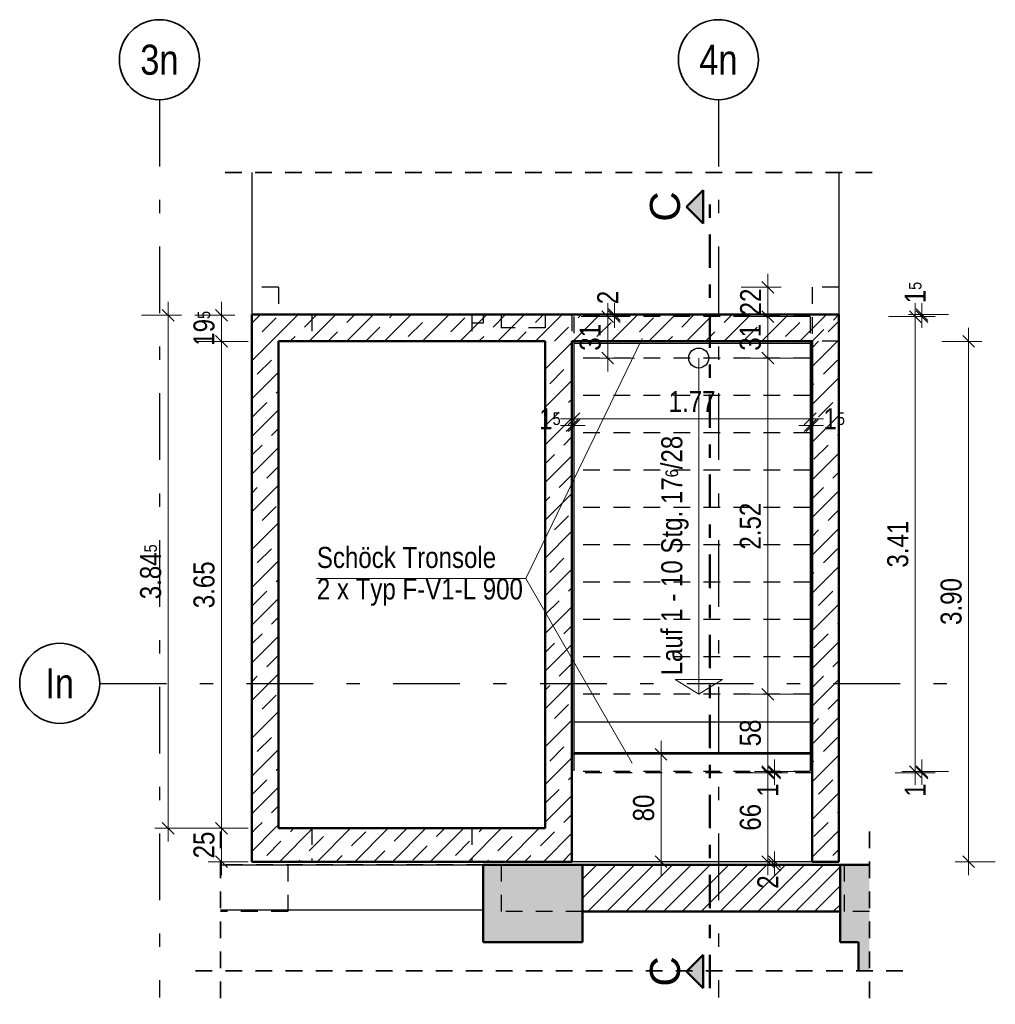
# Model space of a CAD drawing. Header units: millimetres. Extents: x 0 to 60.3, y -32.3 to 42.
# Tile 23 of 57: x 14 to 21.3, y 8.5 to 15.9. Entities that reach past the tile are written whole.
import ezdxf
from ezdxf.enums import TextEntityAlignment as Align

# ---------------------------------------------------------------- set-up
doc = ezdxf.new("R2010")
doc.units = ezdxf.units.MM
for name, pattern in [('DASHDOT', [1, 0.5, -0.25, 0, -0.25]), ('DASHDOTX2', [2, 1, -0.5, 0, -0.5]), ('HIDDEN', [0.375, 0.25, -0.125])]:
    doc.linetypes.add(name, pattern=pattern)
doc.layers.add('Achsen', color=7, linetype='Continuous', lineweight=20)
doc.layers.add('Schraffuren', color=7, linetype='Continuous', lineweight=20)
doc.styles.add('Arial', font='arial.ttf')
doc.styles.add('Arial Narrow', font='ARIALN.TTF')
doc.dimstyles.new('Arch_Strakon_dimstyle', dxfattribs={"dimtxt": 15.75, "dimasz": 1, "dimexe": 1.25, "dimexo": 0.0625, "dimgap": 1, "dimtad": 0, "dimdec": 4, "dimzin": 12, "dimdsep": 46, "dimtxsty": 'Arial Narrow', "dimblk": 'Arrowhead_Tick', "dimsah": 1, "dimcen": 0, "dimse1": 1, "dimse2": 1, "dimclrd": 6, "dimclrt": 2, "dimazin": 0, "dimtfac": 1, "dimtdec": 4, "dimtmove": 0, "dimatfit": 3, "dimldrblk": 'NONE', "dimfxl": 1, "dimtvp": 1, "dimtolj": 1, "dimtzin": 0, "dimlwd": 13, "dimarcsym": 2})
pattern_1 = [(45, (0, 0), (-0.1414214, 0.1414214), [0.15, -0.1]), (45, (-0.07071, 0.07071), (-0.1414214, 0.1414214), [])]

# ---------------------------------------------------------------- blocks, each defined once
blk = doc.blocks.new('Arrowhead_Tick')
at = {"color": 0, "linetype": 'Continuous', "lineweight": -2}
for p, q in [((0, 20), (0, -10)), ((-1, 0), (0, 0)), ((10, 0), (0, 0))]:
    blk.add_line(p, q, dxfattribs=at)
at = {"color": 2, "linetype": 'Continuous', "lineweight": 35}
blk.add_line((4.42, 4.42), (-4.42, -4.42), dxfattribs=at)
blk = doc.blocks.new('*D169')
at = {"color": 6, "linetype": 'Continuous', "lineweight": 13}
blk.add_line((18.395, 13.3549), (18.395, 13.6449), dxfattribs=at)
at = {"layer": 'Defpoints', "color": 0}
for p in [(18.142, 13.6549), (18.395, 13.6549), (18.142, 13.3449)]:
    blk.add_point(p, dxfattribs=at)
at = {"color": 6, "lineweight": 13, "xscale": 0.01, "yscale": 0.01, "zscale": 0.01}
for p, rotation in [((18.395, 13.6549), 90), ((18.395, 13.3449), 270)]:
    blk.add_blockref('Arrowhead_Tick', p, dxfattribs=dict(at, rotation=rotation))
at = {"color": 2, "lineweight": 35, "insert": (18.2646, 13.4999), "char_height": 0.1575, "attachment_point": 5, "rotation": 90, "style": 'Arial Narrow'}
blk.add_mtext('\\A1;31', dxfattribs=at)
blk = doc.blocks.new('_None')
blk = doc.blocks.new('*D170')
at = {"color": 6, "linetype": 'Continuous', "lineweight": 13}
for p, q in [((18.445, 13.6799), (18.445, 13.6899)), ((18.445, 13.6549), (18.445, 13.6699)), ((18.445, 13.6449), (18.445, 13.6349))]:
    blk.add_line(p, q, dxfattribs=at)
at = {"layer": 'Defpoints', "color": 0}
for p in [(18.127, 13.6699), (18.142, 13.6549), (18.445, 13.6699)]:
    blk.add_point(p, dxfattribs=at)
at = {"color": 6, "lineweight": 13, "xscale": 0.01, "yscale": 0.01, "zscale": 0.01}
for p, rotation in [((18.445, 13.6549), 90), ((18.445, 13.6699), 270)]:
    blk.add_blockref('Arrowhead_Tick', p, dxfattribs=dict(at, rotation=rotation))
at = {"color": 2, "lineweight": 35, "insert": (18.395, 13.7983), "char_height": 0.1575, "attachment_point": 5, "rotation": 90, "style": 'Arial Narrow'}
blk.add_mtext('\\A1;2', dxfattribs=at)
blk = doc.blocks.new('*D178')
at = {"color": 6, "linetype": 'Continuous', "lineweight": 13}
for p, q in [((19.645, 9.5799), (19.645, 9.5899)), ((19.645, 9.5459), (19.645, 9.5699)), ((19.645, 9.5359), (19.645, 9.5259))]:
    blk.add_line(p, q, dxfattribs=at)
at = {"layer": 'Defpoints', "color": 0}
for p in [(19.645, 9.5699), (20.127, 9.5699), (20.1367, 9.5459)]:
    blk.add_point(p, dxfattribs=at)
at = {"color": 6, "lineweight": 13, "xscale": 0.01, "yscale": 0.01, "zscale": 0.01}
for p, rotation in [((19.645, 9.5459), 90), ((19.645, 9.5699), 270)]:
    blk.add_blockref('Arrowhead_Tick', p, dxfattribs=dict(at, rotation=rotation))
at = {"color": 2, "lineweight": 35, "insert": (19.595, 9.4175), "char_height": 0.1575, "attachment_point": 5, "rotation": 90, "style": 'Arial Narrow'}
blk.add_mtext('\\A1;2', dxfattribs=at)
blk = doc.blocks.new('*D179')
at = {"color": 6, "linetype": 'Continuous', "lineweight": 13}
blk.add_line((19.595, 9.5799), (19.595, 10.2249), dxfattribs=at)
at = {"layer": 'Defpoints', "color": 0}
for p in [(19.595, 10.2349), (19.927, 10.2349), (20.127, 9.5699)]:
    blk.add_point(p, dxfattribs=at)
at = {"color": 6, "lineweight": 13, "xscale": 0.01, "yscale": 0.01, "zscale": 0.01}
for p, rotation in [((19.595, 10.2349), 90), ((19.595, 9.5699), 270)]:
    blk.add_blockref('Arrowhead_Tick', p, dxfattribs=dict(at, rotation=rotation))
at = {"color": 2, "lineweight": 35, "insert": (19.4646, 9.9024), "char_height": 0.1575, "attachment_point": 5, "rotation": 90, "style": 'Arial Narrow'}
blk.add_mtext('\\A1;66', dxfattribs=at)
blk = doc.blocks.new('*D180')
at = {"color": 6, "linetype": 'Continuous', "lineweight": 13}
for p, q in [((19.645, 10.2549), (19.645, 10.2649)), ((19.645, 10.2349), (19.645, 10.2449)), ((19.645, 10.2249), (19.645, 10.2149))]:
    blk.add_line(p, q, dxfattribs=at)
at = {"layer": 'Defpoints', "color": 0}
for p in [(19.645, 10.2449), (19.912, 10.2449), (19.927, 10.2349)]:
    blk.add_point(p, dxfattribs=at)
at = {"color": 6, "lineweight": 13, "xscale": 0.01, "yscale": 0.01, "zscale": 0.01}
for p, rotation in [((19.645, 10.2349), 90), ((19.645, 10.2449), 270)]:
    blk.add_blockref('Arrowhead_Tick', p, dxfattribs=dict(at, rotation=rotation))
at = {"color": 2, "lineweight": 35, "insert": (19.595, 10.1066), "char_height": 0.1575, "attachment_point": 5, "rotation": 90, "style": 'Arial Narrow'}
blk.add_mtext('\\A1;1', dxfattribs=at)
blk = doc.blocks.new('*D181')
at = {"color": 6, "linetype": 'Continuous', "lineweight": 13}
blk.add_line((19.595, 10.2549), (19.595, 10.8149), dxfattribs=at)
at = {"layer": 'Defpoints', "color": 0}
for p in [(19.595, 10.8249), (19.912, 10.8249), (19.912, 10.2449)]:
    blk.add_point(p, dxfattribs=at)
at = {"color": 6, "lineweight": 13, "xscale": 0.01, "yscale": 0.01, "zscale": 0.01}
for p, rotation in [((19.595, 10.8249), 90), ((19.595, 10.2449), 270)]:
    blk.add_blockref('Arrowhead_Tick', p, dxfattribs=dict(at, rotation=rotation))
at = {"color": 2, "lineweight": 35, "insert": (19.4646, 10.5349), "char_height": 0.1575, "attachment_point": 5, "rotation": 90, "style": 'Arial Narrow'}
blk.add_mtext('\\A1;58', dxfattribs=at)
blk = doc.blocks.new('*D182')
at = {"color": 6, "linetype": 'Continuous', "lineweight": 13}
blk.add_line((19.595, 10.8349), (19.595, 13.3349), dxfattribs=at)
at = {"layer": 'Defpoints', "color": 0}
for p in [(19.595, 13.3449), (19.912, 13.3449), (19.912, 10.8249)]:
    blk.add_point(p, dxfattribs=at)
at = {"color": 6, "lineweight": 13, "xscale": 0.01, "yscale": 0.01, "zscale": 0.01}
for p, rotation in [((19.595, 13.3449), 90), ((19.595, 10.8249), 270)]:
    blk.add_blockref('Arrowhead_Tick', p, dxfattribs=dict(at, rotation=rotation))
at = {"color": 2, "lineweight": 35, "insert": (19.4646, 12.0849), "char_height": 0.1575, "attachment_point": 5, "rotation": 90, "style": 'Arial Narrow'}
blk.add_mtext('\\A1;2.52', dxfattribs=at)
blk = doc.blocks.new('*D183')
at = {"color": 6, "linetype": 'Continuous', "lineweight": 13}
blk.add_line((19.595, 13.3549), (19.595, 13.6449), dxfattribs=at)
at = {"layer": 'Defpoints', "color": 0}
for p in [(19.595, 13.6549), (19.912, 13.6549), (19.912, 13.3449)]:
    blk.add_point(p, dxfattribs=at)
at = {"color": 6, "lineweight": 13, "xscale": 0.01, "yscale": 0.01, "zscale": 0.01}
for p, rotation in [((19.595, 13.6549), 90), ((19.595, 13.3449), 270)]:
    blk.add_blockref('Arrowhead_Tick', p, dxfattribs=dict(at, rotation=rotation))
at = {"color": 2, "lineweight": 35, "insert": (19.4646, 13.4999), "char_height": 0.1575, "attachment_point": 5, "rotation": 90, "style": 'Arial Narrow'}
blk.add_mtext('\\A1;31', dxfattribs=at)
blk = doc.blocks.new('*D184')
at = {"color": 6, "linetype": 'Continuous', "lineweight": 13}
blk.add_line((19.595, 13.6649), (19.595, 13.8649), dxfattribs=at)
at = {"layer": 'Defpoints', "color": 0}
for p in [(19.595, 13.8749), (19.927, 13.8749), (19.912, 13.6549)]:
    blk.add_point(p, dxfattribs=at)
at = {"color": 6, "lineweight": 13, "xscale": 0.01, "yscale": 0.01, "zscale": 0.01}
for p, rotation in [((19.595, 13.8749), 89.99999999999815), ((19.595, 13.6549), 269.9999999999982)]:
    blk.add_blockref('Arrowhead_Tick', p, dxfattribs=dict(at, rotation=rotation))
at = {"color": 2, "lineweight": 35, "insert": (19.466, 13.7649), "char_height": 0.1575, "attachment_point": 5, "rotation": 90, "style": 'Arial Narrow'}
blk.add_mtext('\\A1;22', dxfattribs=at)
blk = doc.blocks.new('*D188')
at = {"color": 6, "linetype": 'Continuous', "lineweight": 13}
blk.add_line((18.795, 9.5799), (18.795, 10.3649), dxfattribs=at)
at = {"layer": 'Defpoints', "color": 0}
for p in [(18.795, 10.3749), (19.927, 10.3749), (19.927, 9.5699)]:
    blk.add_point(p, dxfattribs=at)
at = {"color": 6, "lineweight": 13, "xscale": 0.01, "yscale": 0.01, "zscale": 0.01}
for p, rotation in [((18.795, 10.3749), 90), ((18.795, 9.5699), 270)]:
    blk.add_blockref('Arrowhead_Tick', p, dxfattribs=dict(at, rotation=rotation))
at = {"color": 2, "lineweight": 35, "insert": (18.6646, 9.9724), "char_height": 0.1575, "attachment_point": 5, "rotation": 90, "style": 'Arial Narrow'}
blk.add_mtext('\\A1;80', dxfattribs=at)
blk = doc.blocks.new('*D255')
at = {"layer": 'Defpoints', "color": 0}
for p in [(19.912, 10.2449), (19.927, 10.2349), (20.75, 10.2449)]:
    blk.add_point(p, dxfattribs=at)
at = {"layer": 'Schraffuren', "color": 6, "linetype": 'Continuous', "lineweight": 13}
for p, q in [((20.75, 10.2549), (20.75, 10.2649)), ((20.75, 10.2349), (20.75, 10.2449)), ((20.75, 10.2249), (20.75, 10.2149))]:
    blk.add_line(p, q, dxfattribs=at)
at = {"layer": 'Schraffuren', "color": 6, "lineweight": 13, "xscale": 0.01, "yscale": 0.01, "zscale": 0.01}
for p, rotation in [((20.75, 10.2349), 90), ((20.75, 10.2449), 270)]:
    blk.add_blockref('Arrowhead_Tick', p, dxfattribs=dict(at, rotation=rotation))
at = {"layer": 'Schraffuren', "color": 2, "lineweight": 35, "insert": (20.7, 10.1066), "char_height": 0.1575, "attachment_point": 5, "rotation": 90, "style": 'Arial Narrow'}
blk.add_mtext('\\A1;1', dxfattribs=at)
blk = doc.blocks.new('*D256')
at = {"layer": 'Defpoints', "color": 0}
for p in [(19.912, 13.6549), (20.7, 13.6549), (19.912, 10.2449)]:
    blk.add_point(p, dxfattribs=at)
at = {"layer": 'Schraffuren', "color": 6, "linetype": 'Continuous', "lineweight": 13}
blk.add_line((20.7, 10.2549), (20.7, 13.6449), dxfattribs=at)
at = {"layer": 'Schraffuren', "color": 6, "lineweight": 13, "xscale": 0.01, "yscale": 0.01, "zscale": 0.01}
for p, rotation in [((20.7, 13.6549), 90), ((20.7, 10.2449), 270)]:
    blk.add_blockref('Arrowhead_Tick', p, dxfattribs=dict(at, rotation=rotation))
at = {"layer": 'Schraffuren', "color": 2, "lineweight": 35, "insert": (20.5696, 11.9499), "char_height": 0.1575, "attachment_point": 5, "rotation": 90, "style": 'Arial Narrow'}
blk.add_mtext('\\A1;3.41', dxfattribs=at)
blk = doc.blocks.new('*D257')
at = {"layer": 'Defpoints', "color": 0}
for p in [(19.912, 13.6549), (20.127, 13.6699), (20.75, 13.6699)]:
    blk.add_point(p, dxfattribs=at)
at = {"layer": 'Schraffuren', "color": 6, "linetype": 'Continuous', "lineweight": 13}
for p, q in [((20.75, 13.6799), (20.75, 13.6899)), ((20.75, 13.6549), (20.75, 13.6699)), ((20.75, 13.6449), (20.75, 13.6349))]:
    blk.add_line(p, q, dxfattribs=at)
at = {"layer": 'Schraffuren', "color": 6, "lineweight": 13, "xscale": 0.01, "yscale": 0.01, "zscale": 0.01}
for p, rotation in [((20.75, 13.6549), 90), ((20.75, 13.6699), 270)]:
    blk.add_blockref('Arrowhead_Tick', p, dxfattribs=dict(at, rotation=rotation))
at = {"layer": 'Schraffuren', "color": 2, "lineweight": 35, "insert": (20.7, 13.8355), "char_height": 0.1575, "attachment_point": 5, "rotation": 90, "style": 'Arial Narrow'}
blk.add_mtext('\\A1;1{\\A1;\\H.6x;\\S5;}', dxfattribs=at)
blk = doc.blocks.new('*D477')
at = {"layer": 'Defpoints', "color": 0}
for p in [(18.127, 13.6699), (18.142, 13.6549), (18.142, 12.8394)]:
    blk.add_point(p, dxfattribs=at)
at = {"layer": 'Schraffuren', "color": 6, "linetype": 'Continuous', "lineweight": 13}
for p, q in [((18.117, 12.8394), (18.107, 12.8394)), ((18.127, 12.8394), (18.142, 12.8394)), ((18.152, 12.8394), (18.162, 12.8394))]:
    blk.add_line(p, q, dxfattribs=at)
at = {"layer": 'Schraffuren', "color": 6, "lineweight": 13, "xscale": 0.01, "yscale": 0.01, "zscale": 0.01}
blk.add_blockref('Arrowhead_Tick', (18.127, 12.8394), dxfattribs=at)
at = {"layer": 'Schraffuren', "color": 6, "lineweight": 13, "xscale": 0.01, "yscale": 0.01, "zscale": 0.01, "rotation": 180}
blk.add_blockref('Arrowhead_Tick', (18.142, 12.8394), dxfattribs=at)
at = {"layer": 'Schraffuren', "color": 2, "lineweight": 35, "insert": (17.9615, 12.8894), "char_height": 0.1575, "attachment_point": 5, "style": 'Arial Narrow'}
blk.add_mtext('\\A1;1{\\A1;\\H.6x;\\S5;}', dxfattribs=at)
blk = doc.blocks.new('*D478')
at = {"layer": 'Defpoints', "color": 0}
for p in [(18.142, 13.6549), (19.912, 13.4549), (19.912, 12.8894)]:
    blk.add_point(p, dxfattribs=at)
at = {"layer": 'Schraffuren', "color": 6, "linetype": 'Continuous', "lineweight": 13}
blk.add_line((18.152, 12.8894), (19.902, 12.8894), dxfattribs=at)
at = {"layer": 'Schraffuren', "color": 6, "lineweight": 13, "xscale": 0.01, "yscale": 0.01, "zscale": 0.01}
blk.add_blockref('Arrowhead_Tick', (19.912, 12.8894), dxfattribs=at)
at = {"layer": 'Schraffuren', "color": 6, "lineweight": 13, "xscale": 0.01, "yscale": 0.01, "zscale": 0.01, "rotation": 180}
blk.add_blockref('Arrowhead_Tick', (18.142, 12.8894), dxfattribs=at)
at = {"layer": 'Schraffuren', "color": 2, "lineweight": 35, "insert": (19.027, 13.0185), "char_height": 0.1575, "attachment_point": 5, "style": 'Arial Narrow'}
blk.add_mtext('\\A1;1.77', dxfattribs=at)
blk = doc.blocks.new('*D479')
at = {"layer": 'Defpoints', "color": 0}
for p in [(19.912, 13.4549), (19.927, 13.4699), (19.927, 12.8394)]:
    blk.add_point(p, dxfattribs=at)
at = {"layer": 'Schraffuren', "color": 6, "linetype": 'Continuous', "lineweight": 13}
for p, q in [((19.902, 12.8394), (19.892, 12.8394)), ((19.912, 12.8394), (19.927, 12.8394)), ((19.937, 12.8394), (19.947, 12.8394))]:
    blk.add_line(p, q, dxfattribs=at)
at = {"layer": 'Schraffuren', "color": 6, "lineweight": 13, "xscale": 0.01, "yscale": 0.01, "zscale": 0.01}
blk.add_blockref('Arrowhead_Tick', (19.912, 12.8394), dxfattribs=at)
at = {"layer": 'Schraffuren', "color": 6, "lineweight": 13, "xscale": 0.01, "yscale": 0.01, "zscale": 0.01, "rotation": 180}
blk.add_blockref('Arrowhead_Tick', (19.927, 12.8394), dxfattribs=at)
at = {"layer": 'Schraffuren', "color": 2, "lineweight": 35, "insert": (20.0926, 12.8894), "char_height": 0.1575, "attachment_point": 5, "style": 'Arial Narrow'}
blk.add_mtext('\\A1;1{\\A1;\\H.6x;\\S5;}', dxfattribs=at)
blk = doc.blocks.new('*D484')
at = {"color": 6, "linetype": 'Continuous', "lineweight": 13}
blk.add_line((15.5, 9.5799), (15.5, 9.8099), dxfattribs=at)
at = {"layer": 'Defpoints', "color": 0}
for p in [(15.5, 9.8199), (15.927, 9.8199), (15.727, 9.5699)]:
    blk.add_point(p, dxfattribs=at)
at = {"color": 6, "lineweight": 13, "xscale": 0.01, "yscale": 0.01, "zscale": 0.01}
for p, rotation in [((15.5, 9.8199), 90), ((15.5, 9.5699), 270)]:
    blk.add_blockref('Arrowhead_Tick', p, dxfattribs=dict(at, rotation=rotation))
at = {"color": 2, "lineweight": 35, "insert": (15.3696, 9.6949), "char_height": 0.1575, "attachment_point": 5, "rotation": 90, "style": 'Arial Narrow'}
blk.add_mtext('\\A1;25', dxfattribs=at)
blk = doc.blocks.new('*D485')
at = {"color": 6, "linetype": 'Continuous', "lineweight": 13}
blk.add_line((15.5, 9.8299), (15.5, 13.4599), dxfattribs=at)
at = {"layer": 'Defpoints', "color": 0}
for p in [(15.5, 13.4699), (15.927, 13.4699), (15.927, 9.8199)]:
    blk.add_point(p, dxfattribs=at)
at = {"color": 6, "lineweight": 13, "xscale": 0.01, "yscale": 0.01, "zscale": 0.01}
for p, rotation in [((15.5, 13.4699), 90), ((15.5, 9.8199), 270)]:
    blk.add_blockref('Arrowhead_Tick', p, dxfattribs=dict(at, rotation=rotation))
at = {"color": 2, "lineweight": 35, "insert": (15.3696, 11.6449), "char_height": 0.1575, "attachment_point": 5, "rotation": 90, "style": 'Arial Narrow'}
blk.add_mtext('\\A1;3.65', dxfattribs=at)
blk = doc.blocks.new('*D486')
at = {"color": 6, "linetype": 'Continuous', "lineweight": 13}
blk.add_line((15.5, 13.4799), (15.5, 13.6549), dxfattribs=at)
at = {"layer": 'Defpoints', "color": 0}
for p in [(15.5, 13.6649), (15.777, 13.6649), (15.927, 13.4699)]:
    blk.add_point(p, dxfattribs=at)
at = {"color": 6, "lineweight": 13, "xscale": 0.01, "yscale": 0.01, "zscale": 0.01}
for p, rotation in [((15.5, 13.6649), 90), ((15.5, 13.4699), 270)]:
    blk.add_blockref('Arrowhead_Tick', p, dxfattribs=dict(at, rotation=rotation))
at = {"color": 2, "lineweight": 35, "insert": (15.3696, 13.5674), "char_height": 0.1575, "attachment_point": 5, "rotation": 90, "style": 'Arial Narrow'}
blk.add_mtext('\\A1;19{\\A1;\\H.6x;\\S5;}', dxfattribs=at)
blk = doc.blocks.new('*D487')
at = {"color": 6, "linetype": 'Continuous', "lineweight": 13}
blk.add_line((21.1, 9.5799), (21.1, 13.4599), dxfattribs=at)
at = {"layer": 'Defpoints', "color": 0}
for p in [(20.127, 13.4699), (21.1, 13.4699), (19.927, 9.5699)]:
    blk.add_point(p, dxfattribs=at)
at = {"color": 6, "lineweight": 13, "xscale": 0.01, "yscale": 0.01, "zscale": 0.01}
for p, rotation in [((21.1, 13.4699), 90), ((21.1, 9.5699), 270)]:
    blk.add_blockref('Arrowhead_Tick', p, dxfattribs=dict(at, rotation=rotation))
at = {"color": 2, "lineweight": 35, "insert": (20.9696, 11.5199), "char_height": 0.1575, "attachment_point": 5, "rotation": 90, "style": 'Arial Narrow'}
blk.add_mtext('\\A1;3.90', dxfattribs=at)
blk = doc.blocks.new('*D488')
at = {"color": 6, "linetype": 'Continuous', "lineweight": 13}
blk.add_line((15.1, 9.8299), (15.1, 13.6549), dxfattribs=at)
at = {"layer": 'Defpoints', "color": 0}
for p in [(15.1, 13.6649), (15.777, 13.6649), (15.927, 9.8199)]:
    blk.add_point(p, dxfattribs=at)
at = {"color": 6, "lineweight": 13, "xscale": 0.01, "yscale": 0.01, "zscale": 0.01}
for p, rotation in [((15.1, 13.6649), 90), ((15.1, 9.8199), 270)]:
    blk.add_blockref('Arrowhead_Tick', p, dxfattribs=dict(at, rotation=rotation))
at = {"color": 2, "lineweight": 35, "insert": (14.9696, 11.7424), "char_height": 0.1575, "attachment_point": 5, "rotation": 90, "style": 'Arial Narrow'}
blk.add_mtext('\\A1;3.84{\\A1;\\H.6x;\\S5;}', dxfattribs=at)

msp = doc.modelspace()

# ---------------------------------------------------------------- hatches: boundary and pattern name
at = {"lineweight": 25, "true_color": 0x0000ff}
for points in [[(18.986029, 14.479109), (19.111029, 14.354109), (19.111029, 14.604109)], [(18.986029, 8.746023), (19.111029, 8.621023), (19.111029, 8.871023)]]:
    msp.add_hatch(color=5, dxfattribs=at).paths.add_polyline_path(points)
at = {"layer": 'Schraffuren', "lineweight": 13}
h = msp.add_hatch(dxfattribs=at)
h.set_pattern_fill('bB', color=6, scale=0.01, angle=45, style=0, pattern_type=2)
h.set_pattern_definition(pattern_1)
h.paths.add_polyline_path([(15.727027, 13.669937), (20.127033, 13.669937), (19.927033, 13.469937), (15.727027, 13.469937)])
h = msp.add_hatch(dxfattribs=at)
h.set_pattern_fill('bB', color=6, scale=0.01, angle=45, style=0, pattern_type=2)
h.set_pattern_definition(pattern_1)
h.paths.add_polyline_path([(20.127033, 13.669937), (20.127033, 9.569931), (19.927033, 9.569931), (19.927033, 13.469937)])
h = msp.add_hatch(dxfattribs=at)
h.set_pattern_fill('bB', color=6, scale=0.01, angle=45, style=0, pattern_type=2)
h.set_pattern_definition(pattern_1)
h.paths.add_polyline_path([(15.927027, 13.469937), (15.927027, 9.819931), (15.727027, 9.819931), (15.727027, 13.469937)])
h = msp.add_hatch(dxfattribs=at)
h.set_pattern_fill('bB', color=6, scale=0.01, angle=45, style=0, pattern_type=2)
h.set_pattern_definition(pattern_1)
h.paths.add_polyline_path([(18.127025, 13.469937), (18.127025, 9.819931), (17.927025, 9.819931), (17.927025, 13.469937)])
h = msp.add_hatch(dxfattribs=at)
h.set_pattern_fill('bB', color=6, scale=0.01, angle=45, style=0, pattern_type=2)
h.set_pattern_definition(pattern_1)
h.paths.add_polyline_path([(18.127025, 9.569931), (15.727027, 9.569931), (15.727027, 9.819931), (18.127025, 9.819931)])
at = {"layer": 'Schraffuren', "lineweight": 13, "true_color": 0xf0f0f0}
for points in [[(18.206886, 9.545858), (18.206885, 8.965973), (17.460817, 8.965973), (17.460817, 9.545858)], [(20.356008, 9.545859), (20.356008, 8.750894), (20.275031, 8.750894), (20.275031, 8.965698), (20.136741, 8.965698), (20.136741, 9.545867)]]:
    msp.add_hatch(color=7, dxfattribs=at).paths.add_polyline_path(points)
at = {"layer": 'Schraffuren', "lineweight": 13}
h = msp.add_hatch(dxfattribs=at)
h.set_pattern_fill('Mau', color=6, scale=0.01, angle=45, style=0, pattern_type=2)
h.set_pattern_definition([(45, (0, 0), (-0.0707107, 0.0707107), [])])
h.paths.add_polyline_path([(20.136742, 9.195858), (18.206886, 9.195858), (18.206886, 9.545858), (20.136742, 9.545858)])

# ---------------------------------------------------------------- linework, layer by layer
at = {"color": 2, "linetype": 'HIDDEN', "lineweight": 35, "ltscale": 0.5}
for p, q in [((20.377033, 14.734783), (15.477027, 14.734783)), ((15.493842, 9.796812), (15.493842, 8.500894)), ((20.356008, 9.795859), (20.356008, 8.500894)), ((20.606008, 8.750894), (15.243842, 8.750894))]:
    msp.add_line(p, q, dxfattribs=at)
at = {"color": 4, "linetype": 'Continuous', "lineweight": 50}
for p, q in [((19.111029, 14.604109), (18.986029, 14.479109)), ((19.111029, 14.354109), (19.111029, 14.604109)), ((18.986029, 14.479109), (19.111029, 14.354109)), ((15.727027, 13.669937), (15.727027, 13.469937)), ((20.127033, 13.669934), (15.727027, 13.669934)), ((20.127033, 13.669937), (20.127033, 9.569931)), ((15.727027, 13.469937), (15.727027, 9.819931)), ((15.927027, 13.469937), (15.927027, 9.819931)), ((17.927025, 13.469934), (15.927027, 13.469934)), ((17.927025, 13.469937), (17.927025, 9.819931)), ((18.127025, 13.469937), (18.127025, 9.819931)), ((19.927033, 13.469934), (18.127025, 13.469934)), ((19.927033, 13.469937), (19.927033, 9.569931)), ((15.727027, 9.819931), (15.727027, 9.569931)), ((17.927025, 9.819927), (15.927027, 9.819927)), ((18.127025, 9.819931), (18.127025, 9.569931)), ((18.127025, 9.569927), (15.727027, 9.569927)), ((18.206886, 9.545858), (17.460817, 9.545858)), ((17.460817, 9.545858), (17.460817, 8.965973)), ((20.136742, 9.545858), (18.206886, 9.545858)), ((18.206886, 9.545858), (18.206886, 9.195858)), ((20.127033, 9.569927), (19.927033, 9.569927)), ((20.136741, 9.545867), (20.356008, 9.545859)), ((20.136742, 9.545867), (20.136742, 9.195858)), ((20.136742, 9.195858), (18.206886, 9.195858)), ((18.206886, 9.195858), (18.206886, 8.965973)), ((20.136742, 9.195858), (20.136742, 8.965698)), ((18.206885, 8.965973), (17.460817, 8.965973)), ((20.275031, 8.965698), (20.136741, 8.965698)), ((20.275031, 8.965698), (20.275031, 8.750894)), ((19.111029, 8.871023), (18.986029, 8.746023)), ((19.111029, 8.621023), (19.111029, 8.871023)), ((18.986029, 8.746023), (19.111029, 8.621023))]:
    msp.add_line(p, q, dxfattribs=at)
at = {"color": 4, "linetype": 'DASHDOT', "lineweight": 50, "ltscale": 0.5}
msp.add_line((19.161029, 8.621023), (19.161029, 14.604109), dxfattribs=at)
at = {"color": 3, "linetype": 'HIDDEN', "lineweight": 25, "ltscale": 0.5}
for p, q in [((15.927027, 13.874934), (15.727027, 13.874934)), ((15.927027, 13.874934), (15.927027, 13.669934)), ((20.127033, 13.874934), (19.927033, 13.874934)), ((19.927033, 13.874934), (19.927033, 13.469937)), ((16.177468, 13.669934), (16.177468, 13.469934)), ((17.377468, 13.669934), (17.377468, 13.469934)), ((17.462468, 13.669934), (17.462468, 13.604934)), ((17.597025, 13.669934), (17.597025, 13.569934)), ((17.927025, 13.669934), (17.927025, 13.569934)), ((18.127025, 13.669934), (18.127025, 13.469937)), ((19.912025, 13.654916), (18.142025, 13.654916)), ((18.142025, 13.654916), (18.142025, 13.469934)), ((19.912025, 13.654916), (19.912025, 13.469934)), ((19.927033, 13.469937), (20.127033, 13.669937)), ((17.462468, 13.604934), (17.377468, 13.604934)), ((17.927025, 13.569934), (17.597025, 13.569934)), ((20.127033, 13.469934), (19.927033, 13.469934)), ((19.912025, 13.344916), (18.142025, 13.344916)), ((19.912025, 13.064916), (18.142025, 13.064916)), ((19.912025, 12.784916), (18.142025, 12.784916)), ((19.912025, 12.504916), (18.142025, 12.504916)), ((19.912025, 12.224916), (18.142025, 12.224916)), ((19.912025, 11.944916), (18.142025, 11.944916)), ((19.912025, 11.664916), (18.142025, 11.664916)), ((19.912025, 11.384916), (18.142025, 11.384916)), ((19.912025, 11.104916), (18.142025, 11.104916)), ((19.912025, 10.824916), (18.142025, 10.824916)), ((18.142025, 10.374916), (18.142025, 10.244916)), ((19.912025, 10.374916), (19.912025, 10.244916)), ((19.927025, 10.234916), (18.127025, 10.234916)), ((19.912025, 10.244916), (18.142025, 10.244916)), ((16.177027, 9.819927), (16.177027, 9.569927)), ((17.377027, 9.819927), (17.377027, 9.569927)), ((17.46081, 9.545858), (15.493842, 9.545858)), ((15.996219, 9.545858), (15.996219, 9.195858)), ((17.596219, 9.545858), (17.596219, 9.195858)), ((20.356008, 9.545858), (20.136742, 9.545858)), ((20.166885, 9.545858), (20.166885, 9.195858)), ((15.996219, 9.195858), (15.493842, 9.195858)), ((18.206886, 9.195858), (17.596219, 9.195858)), ((20.356008, 9.195858), (20.166885, 9.195858))]:
    msp.add_line(p, q, dxfattribs=at)
at = {"color": 5, "linetype": 'Continuous', "lineweight": 18}
for p, q in [((19.077025, 13.344916), (19.077025, 10.824916)), ((19.077025, 10.824916), (18.899306, 10.935678)), ((18.899306, 10.935678), (19.254745, 10.935678)), ((19.077025, 10.824916), (19.254745, 10.935678))]:
    msp.add_line(p, q, dxfattribs=at)
at = {"color": 3, "linetype": 'Continuous', "lineweight": 25}
for p, q in [((15.493842, 9.546812), (17.46081, 9.545858)), ((17.460647, 9.208469), (17.46081, 9.545858)), ((15.493842, 9.209422), (17.460647, 9.208469))]:
    msp.add_line(p, q, dxfattribs=at)
at = {"color": 9, "linetype": 'Continuous', "lineweight": 0}
for centre in [(15.777027, 13.664934), (20.356008, 8.750894)]:
    msp.add_circle(centre, 0.00111, dxfattribs=at)
at = {"layer": 'Achsen', "color": 3, "linetype": 'DASHDOTX2', "lineweight": 25, "ltscale": 0.5}
for p, q in [((15.034573, 15.280643), (15.034573, 8.552647)), ((19.224573, 15.280643), (19.224573, 8.552647)), ((14.587501, 10.906513), (21.088027, 10.906513))]:
    msp.add_line(p, q, dxfattribs=at)
at = {"layer": 'Achsen', "color": 3, "linetype": 'Continuous', "lineweight": 25}
for p, q in [((15.727027, 14.734783), (15.727027, 13.669937)), ((20.127033, 14.734783), (20.127033, 13.669937)), ((18.142025, 13.469934), (18.142025, 13.454916)), ((19.912025, 13.454916), (18.142025, 13.454916)), ((18.142025, 13.454916), (18.142025, 10.614552)), ((19.912025, 13.469934), (19.912025, 13.454916)), ((19.912025, 13.454916), (19.912025, 10.614552)), ((19.912025, 10.614552), (18.142025, 10.614552)), ((18.142025, 10.614552), (18.142025, 10.384916)), ((19.912025, 10.614552), (19.912025, 10.384916)), ((19.927025, 10.374916), (18.127025, 10.374916)), ((19.912025, 10.384916), (18.142025, 10.384916)), ((18.142025, 10.384916), (18.142025, 10.374916)), ((19.912025, 10.384916), (19.912025, 10.374916)), ((19.927033, 9.569927), (18.127025, 9.569927))]:
    msp.add_line(p, q, dxfattribs=at)
at = {"layer": 'Achsen', "color": 2, "linetype": 'Continuous', "lineweight": 35}
for centre in [(15.034573, 15.580643), (19.224573, 15.580643), (14.287501, 10.906513)]:
    msp.add_circle(centre, 0.3, dxfattribs=at)
at = {"layer": 'Schraffuren', "color": 5, "linetype": 'Continuous', "lineweight": 18}
for p, q in [((17.78151, 11.692442), (18.652391, 13.491177)), ((16.211021, 11.692442), (17.78151, 11.692442)), ((17.78151, 11.692442), (18.579139, 10.308799))]:
    msp.add_line(p, q, dxfattribs=at)
at = {"layer": 'Schraffuren', "color": 3, "linetype": 'Continuous', "lineweight": 25}
msp.add_circle((19.077025, 13.344916), 0.075, dxfattribs=at)

# ---------------------------------------------------------------- texts
at = {"color": 4, "lineweight": 50, "style": 'Arial'}
for p in [(18.936029, 14.366609), (18.936029, 8.633523)]:
    msp.add_text('C', height=0.225, rotation=90, dxfattribs=at).set_placement(p)
at = {"color": 2, "lineweight": 35, "insert": (19.001292, 10.966276), "char_height": 0.1575, "attachment_point": 7, "rotation": 90, "line_spacing_factor": 0.9, "style": 'Arial Narrow'}
msp.add_mtext('Lauf 1 - 10 Stg. 17{\\A1;\\H.6x;\\S6;}/28', dxfattribs=at)
at = {"color": 2, "lineweight": 35, "insert": (16.214874, 11.487608), "char_height": 0.1575, "attachment_point": 7, "line_spacing_factor": 0.9, "style": 'Arial Narrow'}
msp.add_mtext('Schöck Tronsole{\\P}2 x Typ F-V1-L 900', dxfattribs=at)
at = {"layer": 'Achsen', "color": 4, "lineweight": 50, "style": 'Arial Narrow'}
for s, p in [('3n', (15.034573, 15.580643)), ('4n', (19.224573, 15.580643)), ('In', (14.287501, 10.905685))]:
    msp.add_text(s, height=0.225, dxfattribs=at).set_placement(p, align=Align.MIDDLE_CENTER)

# ---------------------------------------------------------------- dimensions: what is measured, and where the dimension line sits
at = {"lineweight": 35}
for base, p1, p2, text, override, picture, middle in [((19.595028, 13.874934), (19.912025, 13.654916), (19.927033, 13.874934), '22', {"dimscale": 0.01, "dimtxt": 15.75, "dimasz": 1, "dimgap": 5, "dimtad": 1, "dimjust": 0, "dimtih": 0, "dimtoh": 0, "dimdec": 2, "dimdsep": 46, "dimtxsty": 'Arial Narrow', "dimclrd": 6, "dimclrt": 2, "dimtix": 1, "dimtofl": 255, "dimtmove": 0, "dimatfit": 2, "dimfxl": 0, "dimfxlon": 0, "dimtvp": 31.746032, "dimlwd": 13}, '*D184', (19.595028, 13.764925)), ((15.5, 13.664934), (15.927027, 13.469937), (15.777027, 13.664934), '19{\\A1;\\H.6x;\\S5;}', {"dimscale": 0.01, "dimtxt": 15.75, "dimasz": 1, "dimgap": 5, "dimtad": 1, "dimjust": 0, "dimtih": 0, "dimtoh": 0, "dimdec": 4, "dimdsep": 46, "dimtxsty": 'Arial Narrow', "dimclrd": 6, "dimclrt": 2, "dimtix": 1, "dimtofl": 255, "dimtmove": 0, "dimatfit": 2, "dimfxl": 0, "dimfxlon": 0, "dimtvp": 31.746032, "dimlwd": 13}, '*D486', (15.5, 13.567436)), ((18.445028, 13.669934), (18.142025, 13.654916), (18.127025, 13.669934), '2', {"dimscale": 0.01, "dimtxt": 15.75, "dimasz": 1, "dimgap": 5, "dimtad": 1, "dimjust": 4, "dimtih": 0, "dimtoh": 0, "dimdec": 2, "dimdsep": 46, "dimtxsty": 'Arial Narrow', "dimclrd": 6, "dimclrt": 2, "dimtix": 0, "dimtofl": 255, "dimtmove": 2, "dimatfit": 2, "dimfxl": 0, "dimfxlon": 0, "dimtvp": 31.746032, "dimlwd": 13}, '*D170', (18.395028, 13.798297)), ((15.1, 13.664934), (15.927027, 9.819931), (15.777027, 13.664934), '3.84{\\A1;\\H.6x;\\S5;}', {"dimscale": 0.01, "dimtxt": 15.75, "dimasz": 1, "dimgap": 5, "dimtad": 1, "dimjust": 0, "dimtih": 0, "dimtoh": 0, "dimdec": 4, "dimdsep": 46, "dimtxsty": 'Arial Narrow', "dimclrd": 6, "dimclrt": 2, "dimtix": 1, "dimtofl": 255, "dimtmove": 0, "dimatfit": 2, "dimfxl": 0, "dimfxlon": 0, "dimtvp": 31.746032, "dimlwd": 13}, '*D488', (15.1, 11.742433)), ((18.395028, 13.654916), (18.142025, 13.344916), (18.142025, 13.654916), '31', {"dimscale": 0.01, "dimtxt": 15.75, "dimasz": 1, "dimgap": 5, "dimtad": 1, "dimjust": 0, "dimtih": 0, "dimtoh": 0, "dimdec": 2, "dimdsep": 46, "dimtxsty": 'Arial Narrow', "dimclrd": 6, "dimclrt": 2, "dimtix": 1, "dimtofl": 255, "dimtmove": 0, "dimatfit": 2, "dimfxl": 0, "dimfxlon": 0, "dimtvp": 31.746032, "dimlwd": 13}, '*D169', (18.395028, 13.499916)), ((19.595028, 13.654916), (19.912025, 13.344916), (19.912025, 13.654916), '31', {"dimscale": 0.01, "dimtxt": 15.75, "dimasz": 1, "dimgap": 5, "dimtad": 1, "dimjust": 0, "dimtih": 0, "dimtoh": 0, "dimdec": 2, "dimdsep": 46, "dimtxsty": 'Arial Narrow', "dimclrd": 6, "dimclrt": 2, "dimtix": 1, "dimtofl": 255, "dimtmove": 0, "dimatfit": 2, "dimfxl": 0, "dimfxlon": 0, "dimtvp": 31.746032, "dimlwd": 13}, '*D183', (19.595028, 13.499916)), ((15.5, 13.469937), (15.927027, 9.819931), (15.927027, 13.469937), '3.65', {"dimscale": 0.01, "dimtxt": 15.75, "dimasz": 1, "dimgap": 5, "dimtad": 1, "dimjust": 0, "dimtih": 0, "dimtoh": 0, "dimdec": 4, "dimdsep": 46, "dimtxsty": 'Arial Narrow', "dimclrd": 6, "dimclrt": 2, "dimtix": 1, "dimtofl": 255, "dimtmove": 0, "dimatfit": 2, "dimfxl": 0, "dimfxlon": 0, "dimtvp": 31.746032, "dimlwd": 13}, '*D485', (15.5, 11.644934)), ((21.1, 13.469934), (19.927033, 9.569927), (20.127033, 13.469934), '3.90', {"dimscale": 0.01, "dimtxt": 15.75, "dimasz": 1, "dimgap": 5, "dimtad": 1, "dimjust": 0, "dimtih": 0, "dimtoh": 0, "dimdec": 4, "dimdsep": 46, "dimtxsty": 'Arial Narrow', "dimclrd": 6, "dimclrt": 2, "dimtix": 1, "dimtofl": 255, "dimtmove": 0, "dimatfit": 2, "dimfxl": 0, "dimfxlon": 0, "dimtvp": 31.746032, "dimlwd": 13}, '*D487', (21.1, 11.519931)), ((19.595028, 13.344916), (19.912025, 10.824916), (19.912025, 13.344916), '2.52', {"dimscale": 0.01, "dimtxt": 15.75, "dimasz": 1, "dimgap": 5, "dimtad": 1, "dimjust": 0, "dimtih": 0, "dimtoh": 0, "dimdec": 2, "dimdsep": 46, "dimtxsty": 'Arial Narrow', "dimclrd": 6, "dimclrt": 2, "dimtix": 1, "dimtofl": 255, "dimtmove": 0, "dimatfit": 2, "dimfxl": 0, "dimfxlon": 0, "dimtvp": 31.746032, "dimlwd": 13}, '*D182', (19.595028, 12.084916)), ((19.595028, 10.824916), (19.912025, 10.244916), (19.912025, 10.824916), '58', {"dimscale": 0.01, "dimtxt": 15.75, "dimasz": 1, "dimgap": 5, "dimtad": 1, "dimjust": 0, "dimtih": 0, "dimtoh": 0, "dimdec": 2, "dimdsep": 46, "dimtxsty": 'Arial Narrow', "dimclrd": 6, "dimclrt": 2, "dimtix": 1, "dimtofl": 255, "dimtmove": 0, "dimatfit": 2, "dimfxl": 0, "dimfxlon": 0, "dimtvp": 31.746032, "dimlwd": 13}, '*D181', (19.595028, 10.534916)), ((18.795028, 10.374916), (19.927033, 9.569927), (19.927025, 10.374916), '80', {"dimscale": 0.01, "dimtxt": 15.75, "dimasz": 1, "dimgap": 5, "dimtad": 1, "dimjust": 0, "dimtih": 0, "dimtoh": 0, "dimdec": 2, "dimdsep": 46, "dimtxsty": 'Arial Narrow', "dimclrd": 6, "dimclrt": 2, "dimtix": 1, "dimtofl": 255, "dimtmove": 0, "dimatfit": 2, "dimfxl": 0, "dimfxlon": 0, "dimtvp": 31.746032, "dimlwd": 13}, '*D188', (18.795028, 9.972422)), ((19.595028, 10.234916), (20.127033, 9.569931), (19.927025, 10.234916), '66', {"dimscale": 0.01, "dimtxt": 15.75, "dimasz": 1, "dimgap": 5, "dimtad": 1, "dimjust": 0, "dimtih": 0, "dimtoh": 0, "dimdec": 2, "dimdsep": 46, "dimtxsty": 'Arial Narrow', "dimclrd": 6, "dimclrt": 2, "dimtix": 1, "dimtofl": 255, "dimtmove": 0, "dimatfit": 2, "dimfxl": 0, "dimfxlon": 0, "dimtvp": 31.746032, "dimlwd": 13}, '*D179', (19.595028, 9.902423)), ((19.645028, 10.244916), (19.927025, 10.234916), (19.912025, 10.244916), '1', {"dimscale": 0.01, "dimtxt": 15.75, "dimasz": 1, "dimgap": 5, "dimtad": 1, "dimjust": 0, "dimtih": 0, "dimtoh": 0, "dimdec": 2, "dimdsep": 46, "dimtxsty": 'Arial Narrow', "dimclrd": 6, "dimclrt": 2, "dimtix": 0, "dimtofl": 255, "dimtmove": 2, "dimatfit": 2, "dimfxl": 0, "dimfxlon": 0, "dimtvp": 31.746032, "dimlwd": 13}, '*D180', (19.595028, 10.106553)), ((15.5, 9.819931), (15.727027, 9.569931), (15.927027, 9.819931), '25', {"dimscale": 0.01, "dimtxt": 15.75, "dimasz": 1, "dimgap": 5, "dimtad": 1, "dimjust": 0, "dimtih": 0, "dimtoh": 0, "dimdec": 4, "dimdsep": 46, "dimtxsty": 'Arial Narrow', "dimclrd": 6, "dimclrt": 2, "dimtix": 1, "dimtofl": 255, "dimtmove": 0, "dimatfit": 2, "dimfxl": 0, "dimfxlon": 0, "dimtvp": 31.746032, "dimlwd": 13}, '*D484', (15.5, 9.694931)), ((19.645028, 9.569931), (20.136742, 9.545858), (20.127033, 9.569931), '2', {"dimscale": 0.01, "dimtxt": 15.75, "dimasz": 1, "dimgap": 5, "dimtad": 1, "dimjust": 0, "dimtih": 0, "dimtoh": 0, "dimdec": 2, "dimdsep": 46, "dimtxsty": 'Arial Narrow', "dimclrd": 6, "dimclrt": 2, "dimtix": 0, "dimtofl": 255, "dimtmove": 2, "dimatfit": 2, "dimfxl": 0, "dimfxlon": 0, "dimtvp": 31.746032, "dimlwd": 13}, '*D178', (19.595028, 9.417496))]:
    dim = msp.add_linear_dim(base=base, p1=p1, p2=p2, angle=90, text=text, dimstyle='Arch_Strakon_dimstyle', override=override, dxfattribs=at)
    dim.commit()
    dim.dimension.update_dxf_attribs({"geometry": picture, "text_midpoint": middle, "dimtype": 160})
at = {"layer": 'Schraffuren', "lineweight": 35}
for base, p1, p2, text, override, picture, middle in [((20.75, 13.669937), (19.912025, 13.654916), (20.127033, 13.669937), '1{\\A1;\\H.6x;\\S5;}', {"dimscale": 0.01, "dimtxt": 15.75, "dimasz": 1, "dimgap": 5, "dimtad": 1, "dimjust": 4, "dimtih": 0, "dimtoh": 0, "dimdec": 3, "dimdsep": 46, "dimtxsty": 'Arial Narrow', "dimclrd": 6, "dimclrt": 2, "dimtix": 0, "dimtofl": 255, "dimtmove": 2, "dimatfit": 2, "dimfxl": 0, "dimfxlon": 0, "dimtvp": 31.746032, "dimlwd": 13}, '*D257', (20.7, 13.835509)), ((20.7, 13.654916), (19.912025, 10.244916), (19.912025, 13.654916), '3.41', {"dimscale": 0.01, "dimtxt": 15.75, "dimasz": 1, "dimgap": 5, "dimtad": 1, "dimjust": 0, "dimtih": 0, "dimtoh": 0, "dimdec": 3, "dimdsep": 46, "dimtxsty": 'Arial Narrow', "dimclrd": 6, "dimclrt": 2, "dimtix": 1, "dimtofl": 255, "dimtmove": 0, "dimatfit": 2, "dimfxl": 0, "dimfxlon": 0, "dimtvp": 31.746032, "dimlwd": 13}, '*D256', (20.7, 11.949916)), ((20.75, 10.244916), (19.927025, 10.234916), (19.912025, 10.244916), '1', {"dimscale": 0.01, "dimtxt": 15.75, "dimasz": 1, "dimgap": 5, "dimtad": 1, "dimjust": 0, "dimtih": 0, "dimtoh": 0, "dimdec": 3, "dimdsep": 46, "dimtxsty": 'Arial Narrow', "dimclrd": 6, "dimclrt": 2, "dimtix": 0, "dimtofl": 255, "dimtmove": 2, "dimatfit": 2, "dimfxl": 0, "dimfxlon": 0, "dimtvp": 31.746032, "dimlwd": 13}, '*D255', (20.7, 10.106553))]:
    dim = msp.add_linear_dim(base=base, p1=p1, p2=p2, angle=90, text=text, dimstyle='Arch_Strakon_dimstyle', override=override, dxfattribs=at)
    dim.commit()
    dim.dimension.update_dxf_attribs({"geometry": picture, "text_midpoint": middle, "dimtype": 160})
for base, p1, p2, text, override, picture, middle in [((18.142025, 12.83941), (18.127025, 13.669934), (18.142025, 13.654916), '1{\\A1;\\H.6x;\\S5;}', {"dimscale": 0.01, "dimtxt": 15.75, "dimasz": 1, "dimgap": 5, "dimtad": 1, "dimjust": 0, "dimtih": 0, "dimtoh": 0, "dimdec": 5, "dimdsep": 46, "dimtxsty": 'Arial Narrow', "dimclrd": 6, "dimclrt": 2, "dimtix": 0, "dimtofl": 255, "dimtmove": 2, "dimatfit": 2, "dimfxl": 0, "dimfxlon": 0, "dimtvp": 31.746032, "dimlwd": 13}, '*D477', (17.961453, 12.88941)), ((19.912025, 12.88941), (18.142025, 13.654916), (19.912025, 13.454916), '1.77', {"dimscale": 0.01, "dimtxt": 15.75, "dimasz": 1, "dimgap": 5, "dimtad": 1, "dimjust": 0, "dimtih": 0, "dimtoh": 0, "dimdec": 5, "dimdsep": 46, "dimtxsty": 'Arial Narrow', "dimclrd": 6, "dimclrt": 2, "dimtix": 1, "dimtofl": 255, "dimtmove": 0, "dimatfit": 2, "dimfxl": 0, "dimfxlon": 0, "dimtvp": 31.746032, "dimlwd": 13}, '*D478', (19.027025, 12.88941)), ((19.927033, 12.83941), (19.912025, 13.454916), (19.927033, 13.469937), '1{\\A1;\\H.6x;\\S5;}', {"dimscale": 0.01, "dimtxt": 15.75, "dimasz": 1, "dimgap": 5, "dimtad": 1, "dimjust": 4, "dimtih": 0, "dimtoh": 0, "dimdec": 5, "dimdsep": 46, "dimtxsty": 'Arial Narrow', "dimclrd": 6, "dimclrt": 2, "dimtix": 0, "dimtofl": 255, "dimtmove": 2, "dimatfit": 2, "dimfxl": 0, "dimfxlon": 0, "dimtvp": 31.746032, "dimlwd": 13}, '*D479', (20.092605, 12.88941))]:
    dim = msp.add_linear_dim(base=base, p1=p1, p2=p2, text=text, dimstyle='Arch_Strakon_dimstyle', override=override, dxfattribs=at)
    dim.commit()
    dim.dimension.update_dxf_attribs({"geometry": picture, "text_midpoint": middle, "dimtype": 160})

doc.saveas('drawing.dxf')
